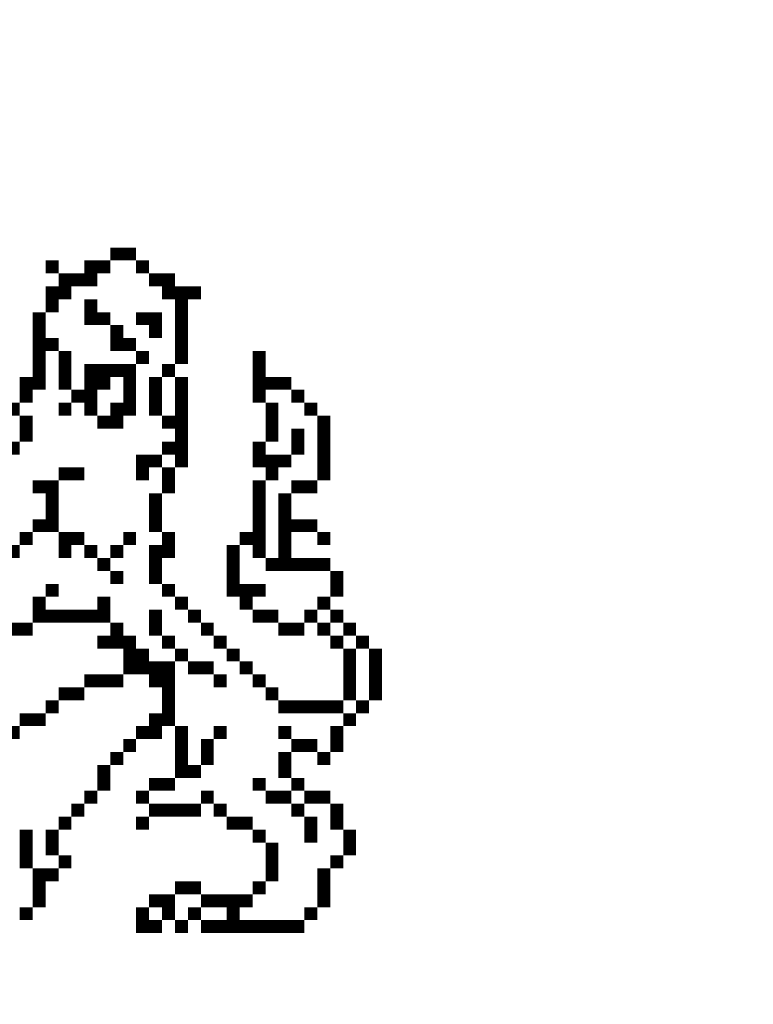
# Model space of a CAD drawing. Extents: x -227 to 124577, y 209 to 450552.
# Tile 5 of 14: x 63.51 to 66.66, y 304.31 to 308.55. Entities that reach past the tile are written whole.
import ezdxf

# ---------------------------------------------------------------- set-up
doc = ezdxf.new("R2010")
doc.units = 0
doc.header["$LTSCALE"] = 4
doc.header["$MEASUREMENT"] = 0
doc.layers.get('0').update_dxf_attribs({"linetype": 'CONTINUOUS'})
for name, color, linetype in [('A3$0$PROVXREF', 7, 'CONTINUOUS'), ('A4-WAPEN$0$A4-WAPEN-01', 7, 'CONTINUOUS'), ('A4LOGO$0$A4-LOGO-50', 9, 'CONTINUOUS'), ('PROVXREF', 7, 'CONTINUOUS')]:
    doc.layers.add(name, color=color, linetype=linetype)

# ---------------------------------------------------------------- blocks, each defined once
blk = doc.blocks.new('A4-WAPEN')
at = {"layer": 'A4-WAPEN$0$A4-WAPEN-01', "const_width": 0.0557}
for points in [[(-33.1842, 4.8808), (-33.1842, 4.9365)], [(-33.1285, 4.8808), (-33.1285, 4.9365)], [(-33.4627, 4.8251), (-33.4627, 4.8808)], [(-33.2956, 4.8251), (-33.2956, 4.8808)], [(-33.2399, 4.8251), (-33.2399, 4.8808)], [(-33.0728, 4.8251), (-33.0728, 4.8808)], [(-33.407, 4.7694), (-33.407, 4.8251)], [(-33.3513, 4.7694), (-33.3513, 4.8251)], [(-33.2956, 4.7694), (-33.2956, 4.8251)], [(-33.0171, 4.7694), (-33.0171, 4.8251)], [(-32.9614, 4.7694), (-32.9614, 4.8251)], [(-33.4627, 4.7137), (-33.4627, 4.7694)], [(-33.407, 4.7137), (-33.407, 4.7694)], [(-32.9614, 4.7137), (-32.9614, 4.7694)], [(-32.9057, 4.7137), (-32.9057, 4.7694)], [(-32.85, 4.7137), (-32.85, 4.7694)], [(-33.4627, 4.658), (-33.4627, 4.7137)], [(-33.2956, 4.658), (-33.2956, 4.7137)], [(-32.9057, 4.658), (-32.9057, 4.7137)], [(-33.5184, 4.6023), (-33.5184, 4.658)], [(-33.2956, 4.6023), (-33.2956, 4.658)], [(-33.2399, 4.6023), (-33.2399, 4.658)], [(-33.0728, 4.6023), (-33.0728, 4.658)], [(-33.0171, 4.6023), (-33.0171, 4.658)], [(-32.9057, 4.6023), (-32.9057, 4.658)], [(-33.5184, 4.5466), (-33.5184, 4.6023)], [(-33.1842, 4.5466), (-33.1842, 4.6023)], [(-33.0171, 4.5466), (-33.0171, 4.6023)], [(-32.9057, 4.5466), (-32.9057, 4.6023)], [(-33.5184, 4.4909), (-33.5184, 4.5466)], [(-33.4627, 4.4909), (-33.4627, 4.5466)], [(-33.1842, 4.4909), (-33.1842, 4.5466)], [(-33.1285, 4.4909), (-33.1285, 4.5466)], [(-32.9057, 4.4909), (-32.9057, 4.5466)], [(-33.5184, 4.4352), (-33.5184, 4.4909)], [(-33.407, 4.4352), (-33.407, 4.4909)], [(-33.0728, 4.4352), (-33.0728, 4.4909)], [(-32.9057, 4.4352), (-32.9057, 4.4909)], [(-32.5715, 4.4352), (-32.5715, 4.4909)], [(-33.5184, 4.3795), (-33.5184, 4.4352)], [(-33.407, 4.3795), (-33.407, 4.4352)], [(-33.2956, 4.3795), (-33.2956, 4.4352)], [(-33.2399, 4.3795), (-33.2399, 4.4352)], [(-33.1842, 4.3795), (-33.1842, 4.4352)], [(-33.1285, 4.3795), (-33.1285, 4.4352)], [(-32.9614, 4.3795), (-32.9614, 4.4352)], [(-32.5715, 4.3795), (-32.5715, 4.4352)], [(-33.5741, 4.3238), (-33.5741, 4.3795)], [(-33.5184, 4.3238), (-33.5184, 4.3795)], [(-33.407, 4.3238), (-33.407, 4.3795)], [(-33.2956, 4.3238), (-33.2956, 4.3795)], [(-33.2399, 4.3238), (-33.2399, 4.3795)], [(-33.1285, 4.3238), (-33.1285, 4.3795)], [(-33.0171, 4.3238), (-33.0171, 4.3795)], [(-32.9057, 4.3238), (-32.9057, 4.3795)], [(-32.5715, 4.3238), (-32.5715, 4.3795)], [(-32.5158, 4.3238), (-32.5158, 4.3795)], [(-32.4601, 4.3238), (-32.4601, 4.3795)], [(-33.5741, 4.2681), (-33.5741, 4.3238)], [(-33.3513, 4.2681), (-33.3513, 4.3238)], [(-33.2956, 4.2681), (-33.2956, 4.3238)], [(-33.1285, 4.2681), (-33.1285, 4.3238)], [(-33.0171, 4.2681), (-33.0171, 4.3238)], [(-32.9057, 4.2681), (-32.9057, 4.3238)], [(-32.5715, 4.2681), (-32.5715, 4.3238)], [(-32.4044, 4.2681), (-32.4044, 4.3238)], [(-33.6298, 4.2124), (-33.6298, 4.2681)], [(-33.407, 4.2124), (-33.407, 4.2681)], [(-33.2956, 4.2124), (-33.2956, 4.2681)], [(-33.1842, 4.2124), (-33.1842, 4.2681)], [(-33.1285, 4.2124), (-33.1285, 4.2681)], [(-33.0171, 4.2124), (-33.0171, 4.2681)], [(-32.9057, 4.2124), (-32.9057, 4.2681)], [(-32.5158, 4.2124), (-32.5158, 4.2681)], [(-32.3486, 4.2124), (-32.3486, 4.2681)], [(-33.5741, 4.1566), (-33.5741, 4.2124)], [(-33.2399, 4.1566), (-33.2399, 4.2124)], [(-33.1842, 4.1566), (-33.1842, 4.2124)], [(-32.9614, 4.1566), (-32.9614, 4.2124)], [(-32.9057, 4.1566), (-32.9057, 4.2124)], [(-32.5158, 4.1566), (-32.5158, 4.2124)], [(-32.2929, 4.1566), (-32.2929, 4.2124)], [(-33.5741, 4.1009), (-33.5741, 4.1566)], [(-32.9057, 4.1009), (-32.9057, 4.1566)], [(-32.5158, 4.1009), (-32.5158, 4.1566)], [(-32.4044, 4.1009), (-32.4044, 4.1566)], [(-32.2929, 4.1009), (-32.2929, 4.1566)], [(-33.6298, 4.0452), (-33.6298, 4.1009)], [(-32.9614, 4.0452), (-32.9614, 4.1009)], [(-32.9057, 4.0452), (-32.9057, 4.1009)], [(-32.5715, 4.0452), (-32.5715, 4.1009)], [(-32.4044, 4.0452), (-32.4044, 4.1009)], [(-32.2929, 4.0452), (-32.2929, 4.1009)], [(-33.0728, 3.9895), (-33.0728, 4.0452)], [(-33.0171, 3.9895), (-33.0171, 4.0452)], [(-32.9057, 3.9895), (-32.9057, 4.0452)], [(-32.5715, 3.9895), (-32.5715, 4.0452)], [(-32.5158, 3.9895), (-32.5158, 4.0452)], [(-32.4601, 3.9895), (-32.4601, 4.0452)], [(-32.2929, 3.9895), (-32.2929, 4.0452)], [(-33.407, 3.9338), (-33.407, 3.9895)], [(-33.3513, 3.9338), (-33.3513, 3.9895)], [(-33.0728, 3.9338), (-33.0728, 3.9895)], [(-32.9614, 3.9338), (-32.9614, 3.9895)], [(-32.5158, 3.9338), (-32.5158, 3.9895)], [(-32.2929, 3.9338), (-32.2929, 3.9895)], [(-33.5184, 3.8781), (-33.5184, 3.9338)], [(-33.4627, 3.8781), (-33.4627, 3.9338)], [(-32.9614, 3.8781), (-32.9614, 3.9338)], [(-32.5715, 3.8781), (-32.5715, 3.9338)], [(-32.4044, 3.8781), (-32.4044, 3.9338)], [(-32.3486, 3.8781), (-32.3486, 3.9338)], [(-33.4627, 3.8224), (-33.4627, 3.8781)], [(-33.0171, 3.8224), (-33.0171, 3.8781)], [(-32.5715, 3.8224), (-32.5715, 3.8781)], [(-32.4601, 3.8224), (-32.4601, 3.8781)], [(-33.4627, 3.7667), (-33.4627, 3.8224)], [(-33.0171, 3.7667), (-33.0171, 3.8224)], [(-32.5715, 3.7667), (-32.5715, 3.8224)], [(-32.4601, 3.7667), (-32.4601, 3.8224)], [(-33.5184, 3.711), (-33.5184, 3.7667)], [(-33.4627, 3.711), (-33.4627, 3.7667)], [(-33.0171, 3.711), (-33.0171, 3.7667)], [(-32.5715, 3.711), (-32.5715, 3.7667)], [(-32.4601, 3.711), (-32.4601, 3.7667)], [(-32.4044, 3.711), (-32.4044, 3.7667)], [(-32.3486, 3.711), (-32.3486, 3.7667)], [(-33.5741, 3.6553), (-33.5741, 3.711)], [(-33.407, 3.6553), (-33.407, 3.711)], [(-33.3513, 3.6553), (-33.3513, 3.711)], [(-33.1285, 3.6553), (-33.1285, 3.711)], [(-32.9614, 3.6553), (-32.9614, 3.711)], [(-32.6272, 3.6553), (-32.6272, 3.711)], [(-32.5715, 3.6553), (-32.5715, 3.711)], [(-32.4601, 3.6553), (-32.4601, 3.711)], [(-32.2929, 3.6553), (-32.2929, 3.711)], [(-33.6298, 3.5996), (-33.6298, 3.6553)], [(-33.407, 3.5996), (-33.407, 3.6553)], [(-33.2956, 3.5996), (-33.2956, 3.6553)], [(-33.1842, 3.5996), (-33.1842, 3.6553)], [(-33.0171, 3.5996), (-33.0171, 3.6553)], [(-32.9614, 3.5996), (-32.9614, 3.6553)], [(-32.6829, 3.5996), (-32.6829, 3.6553)], [(-32.5715, 3.5996), (-32.5715, 3.6553)], [(-32.4601, 3.5996), (-32.4601, 3.6553)], [(-33.2399, 3.5439), (-33.2399, 3.5996)], [(-33.0171, 3.5439), (-33.0171, 3.5996)], [(-32.6829, 3.5439), (-32.6829, 3.5996)], [(-32.5158, 3.5439), (-32.5158, 3.5996)], [(-32.4601, 3.5439), (-32.4601, 3.5996)], [(-32.4044, 3.5439), (-32.4044, 3.5996)], [(-32.3486, 3.5439), (-32.3486, 3.5996)], [(-32.2929, 3.5439), (-32.2929, 3.5996)], [(-33.1842, 3.4882), (-33.1842, 3.5439)], [(-33.0171, 3.4882), (-33.0171, 3.5439)], [(-32.6829, 3.4882), (-32.6829, 3.5439)], [(-32.2372, 3.4882), (-32.2372, 3.5439)], [(-33.4627, 3.4325), (-33.4627, 3.4882)], [(-32.9614, 3.4325), (-32.9614, 3.4882)], [(-32.6829, 3.4325), (-32.6829, 3.4882)], [(-32.6272, 3.4325), (-32.6272, 3.4882)], [(-32.5715, 3.4325), (-32.5715, 3.4882)], [(-32.2372, 3.4325), (-32.2372, 3.4882)], [(-33.5184, 3.3768), (-33.5184, 3.4325)], [(-33.2399, 3.3768), (-33.2399, 3.4325)], [(-32.9057, 3.3768), (-32.9057, 3.4325)], [(-32.6272, 3.3768), (-32.6272, 3.4325)], [(-32.2929, 3.3768), (-32.2929, 3.4325)], [(-33.5184, 3.3211), (-33.5184, 3.3768)], [(-33.4627, 3.3211), (-33.4627, 3.3768)], [(-33.407, 3.3211), (-33.407, 3.3768)], [(-33.3513, 3.3211), (-33.3513, 3.3768)], [(-33.2956, 3.3211), (-33.2956, 3.3768)], [(-33.2399, 3.3211), (-33.2399, 3.3768)], [(-33.0171, 3.3211), (-33.0171, 3.3768)], [(-32.85, 3.3211), (-32.85, 3.3768)], [(-32.5715, 3.3211), (-32.5715, 3.3768)], [(-32.5158, 3.3211), (-32.5158, 3.3768)], [(-32.3486, 3.3211), (-32.3486, 3.3768)], [(-32.2372, 3.3211), (-32.2372, 3.3768)], [(-33.6298, 3.2654), (-33.6298, 3.3211)], [(-33.5741, 3.2654), (-33.5741, 3.3211)], [(-33.1842, 3.2654), (-33.1842, 3.3211)], [(-33.0171, 3.2654), (-33.0171, 3.3211)], [(-32.7943, 3.2654), (-32.7943, 3.3211)], [(-32.4601, 3.2654), (-32.4601, 3.3211)], [(-32.4044, 3.2654), (-32.4044, 3.3211)], [(-32.2929, 3.2654), (-32.2929, 3.3211)], [(-32.1815, 3.2654), (-32.1815, 3.3211)], [(-33.2399, 3.2097), (-33.2399, 3.2654)], [(-33.1842, 3.2097), (-33.1842, 3.2654)], [(-33.1285, 3.2097), (-33.1285, 3.2654)], [(-32.9614, 3.2097), (-32.9614, 3.2654)], [(-32.7386, 3.2097), (-32.7386, 3.2654)], [(-32.2372, 3.2097), (-32.2372, 3.2654)], [(-32.1258, 3.2097), (-32.1258, 3.2654)], [(-33.1285, 3.154), (-33.1285, 3.2097)], [(-33.0728, 3.154), (-33.0728, 3.2097)], [(-32.9057, 3.154), (-32.9057, 3.2097)], [(-32.6829, 3.154), (-32.6829, 3.2097)], [(-32.1815, 3.154), (-32.1815, 3.2097)], [(-32.0701, 3.154), (-32.0701, 3.2097)], [(-33.1285, 3.0983), (-33.1285, 3.154)], [(-33.0728, 3.0983), (-33.0728, 3.154)], [(-33.0171, 3.0983), (-33.0171, 3.154)], [(-32.9614, 3.0983), (-32.9614, 3.154)], [(-32.85, 3.0983), (-32.85, 3.154)], [(-32.7943, 3.0983), (-32.7943, 3.154)], [(-32.6272, 3.0983), (-32.6272, 3.154)], [(-32.1815, 3.0983), (-32.1815, 3.154)], [(-32.0701, 3.0983), (-32.0701, 3.154)], [(-33.2956, 3.0426), (-33.2956, 3.0983)], [(-33.2399, 3.0426), (-33.2399, 3.0983)], [(-33.1842, 3.0426), (-33.1842, 3.0983)], [(-33.0171, 3.0426), (-33.0171, 3.0983)], [(-32.9614, 3.0426), (-32.9614, 3.0983)], [(-32.7386, 3.0426), (-32.7386, 3.0983)], [(-32.5715, 3.0426), (-32.5715, 3.0983)], [(-32.1815, 3.0426), (-32.1815, 3.0983)], [(-32.0701, 3.0426), (-32.0701, 3.0983)], [(-33.407, 2.9869), (-33.407, 3.0426)], [(-33.3513, 2.9869), (-33.3513, 3.0426)], [(-32.9614, 2.9869), (-32.9614, 3.0426)], [(-32.5158, 2.9869), (-32.5158, 3.0426)], [(-32.1815, 2.9869), (-32.1815, 3.0426)], [(-32.0701, 2.9869), (-32.0701, 3.0426)], [(-33.4627, 2.9312), (-33.4627, 2.9869)], [(-32.9614, 2.9312), (-32.9614, 2.9869)], [(-32.4601, 2.9312), (-32.4601, 2.9869)], [(-32.4044, 2.9312), (-32.4044, 2.9869)], [(-32.3486, 2.9312), (-32.3486, 2.9869)], [(-32.2929, 2.9312), (-32.2929, 2.9869)], [(-32.2372, 2.9312), (-32.2372, 2.9869)], [(-32.1258, 2.9312), (-32.1258, 2.9869)], [(-33.5741, 2.8755), (-33.5741, 2.9312)], [(-33.5184, 2.8755), (-33.5184, 2.9312)], [(-33.0171, 2.8755), (-33.0171, 2.9312)], [(-32.9614, 2.8755), (-32.9614, 2.9312)], [(-32.1815, 2.8755), (-32.1815, 2.9312)], [(-33.6298, 2.8198), (-33.6298, 2.8755)], [(-33.0728, 2.8198), (-33.0728, 2.8755)], [(-33.0171, 2.8198), (-33.0171, 2.8755)], [(-32.9057, 2.8198), (-32.9057, 2.8755)], [(-32.7386, 2.8198), (-32.7386, 2.8755)], [(-32.4601, 2.8198), (-32.4601, 2.8755)], [(-32.2372, 2.8198), (-32.2372, 2.8755)], [(-33.1285, 2.764), (-33.1285, 2.8198)], [(-32.9057, 2.764), (-32.9057, 2.8198)], [(-32.7943, 2.764), (-32.7943, 2.8198)], [(-32.4044, 2.764), (-32.4044, 2.8198)], [(-32.3486, 2.764), (-32.3486, 2.8198)], [(-32.2372, 2.764), (-32.2372, 2.8198)], [(-33.1842, 2.7083), (-33.1842, 2.764)], [(-32.9057, 2.7083), (-32.9057, 2.764)], [(-32.7943, 2.7083), (-32.7943, 2.764)], [(-32.4601, 2.7083), (-32.4601, 2.764)], [(-32.2929, 2.7083), (-32.2929, 2.764)], [(-33.2399, 2.6526), (-33.2399, 2.7083)], [(-32.9057, 2.6526), (-32.9057, 2.7083)], [(-32.85, 2.6526), (-32.85, 2.7083)], [(-32.4601, 2.6526), (-32.4601, 2.7083)], [(-33.2399, 2.5969), (-33.2399, 2.6526)], [(-33.0171, 2.5969), (-33.0171, 2.6526)], [(-32.9614, 2.5969), (-32.9614, 2.6526)], [(-32.5715, 2.5969), (-32.5715, 2.6526)], [(-32.4044, 2.5969), (-32.4044, 2.6526)], [(-33.2956, 2.5412), (-33.2956, 2.5969)], [(-33.0728, 2.5412), (-33.0728, 2.5969)], [(-32.7943, 2.5412), (-32.7943, 2.5969)], [(-32.5158, 2.5412), (-32.5158, 2.5969)], [(-32.4601, 2.5412), (-32.4601, 2.5969)], [(-32.3486, 2.5412), (-32.3486, 2.5969)], [(-32.2929, 2.5412), (-32.2929, 2.5969)], [(-33.3513, 2.4855), (-33.3513, 2.5412)], [(-33.0171, 2.4855), (-33.0171, 2.5412)], [(-32.9614, 2.4855), (-32.9614, 2.5412)], [(-32.9057, 2.4855), (-32.9057, 2.5412)], [(-32.85, 2.4855), (-32.85, 2.5412)], [(-32.7386, 2.4855), (-32.7386, 2.5412)], [(-32.4044, 2.4855), (-32.4044, 2.5412)], [(-32.2372, 2.4855), (-32.2372, 2.5412)], [(-33.407, 2.4298), (-33.407, 2.4855)], [(-33.0728, 2.4298), (-33.0728, 2.4855)], [(-32.6829, 2.4298), (-32.6829, 2.4855)], [(-32.6272, 2.4298), (-32.6272, 2.4855)], [(-32.3486, 2.4298), (-32.3486, 2.4855)], [(-32.2372, 2.4298), (-32.2372, 2.4855)], [(-33.5741, 2.3741), (-33.5741, 2.4298)], [(-33.4627, 2.3741), (-33.4627, 2.4298)], [(-32.5715, 2.3741), (-32.5715, 2.4298)], [(-32.3486, 2.3741), (-32.3486, 2.4298)], [(-32.1815, 2.3741), (-32.1815, 2.4298)], [(-33.5741, 2.3184), (-33.5741, 2.3741)], [(-33.4627, 2.3184), (-33.4627, 2.3741)], [(-32.5158, 2.3184), (-32.5158, 2.3741)], [(-32.1815, 2.3184), (-32.1815, 2.3741)], [(-33.5741, 2.2627), (-33.5741, 2.3184)], [(-33.407, 2.2627), (-33.407, 2.3184)], [(-32.5158, 2.2627), (-32.5158, 2.3184)], [(-32.2372, 2.2627), (-32.2372, 2.3184)], [(-33.5184, 2.207), (-33.5184, 2.2627)], [(-33.4627, 2.207), (-33.4627, 2.2627)], [(-32.5158, 2.207), (-32.5158, 2.2627)], [(-32.2929, 2.207), (-32.2929, 2.2627)], [(-33.5184, 2.1513), (-33.5184, 2.207)], [(-32.9057, 2.1513), (-32.9057, 2.207)], [(-32.85, 2.1513), (-32.85, 2.207)], [(-32.5715, 2.1513), (-32.5715, 2.207)], [(-32.2929, 2.1513), (-32.2929, 2.207)], [(-33.5184, 2.0956), (-33.5184, 2.1513)], [(-33.0171, 2.0956), (-33.0171, 2.1513)], [(-32.9614, 2.0956), (-32.9614, 2.1513)], [(-32.7943, 2.0956), (-32.7943, 2.1513)], [(-32.7386, 2.0956), (-32.7386, 2.1513)], [(-32.6829, 2.0956), (-32.6829, 2.1513)], [(-32.6272, 2.0956), (-32.6272, 2.1513)], [(-32.2929, 2.0956), (-32.2929, 2.1513)], [(-33.5741, 2.0399), (-33.5741, 2.0956)], [(-33.0728, 2.0399), (-33.0728, 2.0956)], [(-32.9614, 2.0399), (-32.9614, 2.0956)], [(-32.85, 2.0399), (-32.85, 2.0956)], [(-32.6829, 2.0399), (-32.6829, 2.0956)], [(-32.3486, 2.0399), (-32.3486, 2.0956)], [(-33.0728, 1.9842), (-33.0728, 2.0399)], [(-33.0171, 1.9842), (-33.0171, 2.0399)], [(-32.9057, 1.9842), (-32.9057, 2.0399)], [(-32.7943, 1.9842), (-32.7943, 2.0399)], [(-32.7386, 1.9842), (-32.7386, 2.0399)], [(-32.6829, 1.9842), (-32.6829, 2.0399)], [(-32.6272, 1.9842), (-32.6272, 2.0399)], [(-32.5715, 1.9842), (-32.5715, 2.0399)], [(-32.5158, 1.9842), (-32.5158, 2.0399)], [(-32.4601, 1.9842), (-32.4601, 2.0399)], [(-32.4044, 1.9842), (-32.4044, 2.0399)]]:
    blk.add_lwpolyline(points, dxfattribs=at)
blk = doc.blocks.new('A4LOGO')
at = {"layer": 'A4LOGO$0$A4-LOGO-50', "linetype": 'Continuous'}
blk.add_3dface([(0, 17.5), (-40, 17.5), (-40, 0), (0, 0)], dxfattribs=at)
blk.add_blockref('A4-WAPEN', (0, 0))
blk = doc.blocks.new('A3')
at = {"layer": 'A3$0$PROVXREF', "linetype": 'Continuous'}
blk.add_blockref('A4LOGO', (0, 0, 110), dxfattribs=at)

msp = doc.modelspace()

# ---------------------------------------------------------------- block references
at = {"layer": 'PROVXREF'}
msp.add_blockref('A3', (97.1077, 302.6313), dxfattribs=at)

doc.saveas('drawing.dxf')
